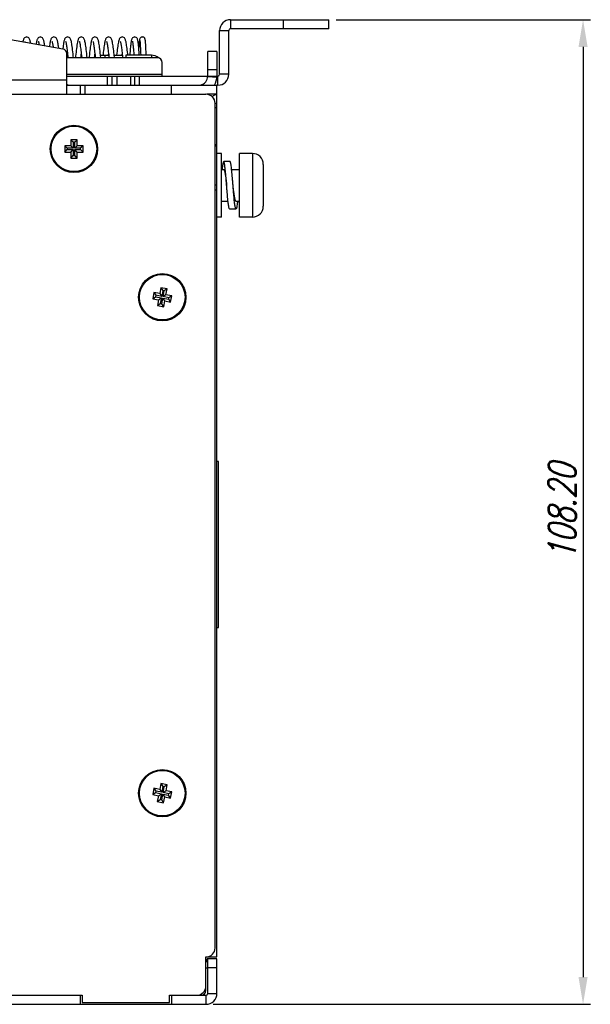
# Model space of a CAD drawing. Extents: x 879 to 1770, y -20 to 610.
# Tile 6 of 16: x 1303 to 1366, y 319 to 427. Entities that reach past the tile are written whole.
import ezdxf

# ---------------------------------------------------------------- set-up
doc = ezdxf.new("R2010")
doc.units = 0
doc.header["$LTSCALE"] = 2
doc.header["$MEASUREMENT"] = 0
doc.header["$PDMODE"] = 3
doc.layers.get('Defpoints').update_dxf_attribs({"linetype": 'CONTINUOUS'})
for name, color, linetype in [('3105460500_DXF_CONTINUOU99', 7, 'CONTINUOUS'), ('3991140700_PDXF_CONTINUO89', 7, 'CONTINUOUS'), ('3991141100_CDXF_CONTINUO88', 7, 'CONTINUOUS'), ('3991141200_BDXF_CONTINUO91', 7, 'CONTINUOUS'), ('_DVS-G005I00DXF_CONTINUO94', 7, 'CONTINUOUS'), ('BACK_PLATE_2DXF_CONTINU100', 7, 'CONTINUOUS'), ('FORM', 7, 'CONTINUOUS'), ('SCREW_M4_DXF_CONTINUOUS_97', 7, 'CONTINUOUS'), ('SNAP_DXF_CONTINUOUS_LINE', 7, 'CONTINUOUS'), ('SPRING_DXF_CONTINUOUS_LINE', 7, 'CONTINUOUS')]:
    doc.layers.add(name, color=color, linetype=linetype)
doc.styles.get("Standard").update_dxf_attribs({"font": 'txt.shx', "width": 0.75, "oblique": 15})
doc.dimstyles.get("Standard").update_dxf_attribs({"dimtxt": 0.18, "dimasz": 0.18, "dimexe": 0.18, "dimexo": 0.0625, "dimgap": 0.09, "dimtad": 0, "dimtih": 1, "dimtoh": 1, "dimdec": 4, "dimzin": 0, "dimdsep": 46, "dimtxsty": 'Standard', "dimcen": 0.09, "dimadec": 0, "dimazin": 0, "dimtfac": 1, "dimtdec": 4, "dimtofl": 0, "dimtmove": 0, "dimatfit": 3, "dimfxl": 0, "dimtolj": 1, "dimtzin": 0, "dimarcsym": 0})

# ---------------------------------------------------------------- blocks, each defined once
blk = doc.blocks.new('*D3')
at = {"layer": 'Defpoints', "color": 0}
for p in [(1336.88, 427.14), (1323.38, 318.94), (1364.8, 318.94)]:
    blk.add_point(p, dxfattribs=at)
at = {"layer": 'FORM', "color": 0, "lineweight": -2}
for p, q in [((1337.68, 427.14), (1365.6, 427.14)), ((1364.8, 424.14), (1364.8, 321.94)), ((1324.18, 318.94), (1365.6, 318.94))]:
    blk.add_line(p, q, dxfattribs=at)
at = {"layer": 'FORM', "color": 0}
for points in [[(1364.3, 424.14), (1365.3, 424.14), (1364.8, 427.14)], [(1364.3, 321.94), (1365.3, 321.94), (1364.8, 318.94)]]:
    blk.add_solid(points, dxfattribs=at)
at = {"layer": 'FORM', "color": 0, "insert": (1362.5, 373.04), "char_height": 3, "attachment_point": 5, "rotation": 90}
blk.add_mtext('\\A1;108.20', dxfattribs=at)

msp = doc.modelspace()

# ---------------------------------------------------------------- linework, layer by layer
at = {"layer": '3105460500_DXF_CONTINUOU99', "color": 7, "linetype": 'Continuous'}
for p, q in [((1309.23, 413.94), (1308.53, 413.94)), ((1308.53, 413.94), (1308.53, 413.29)), ((1308.53, 413.94), (1308.798, 413.672)), ((1308.962, 413.672), (1308.798, 413.672)), ((1308.798, 413.672), (1308.798, 413.022)), ((1309.23, 413.94), (1308.962, 413.672)), ((1308.962, 413.022), (1308.962, 413.672)), ((1309.23, 413.29), (1309.23, 413.94)), ((1308.53, 413.29), (1307.88, 413.29)), ((1307.88, 413.29), (1307.88, 412.59)), ((1307.88, 413.29), (1308.148, 413.022)), ((1307.88, 412.59), (1308.148, 412.858)), ((1307.88, 412.59), (1308.53, 412.59)), ((1308.798, 413.022), (1308.148, 413.022)), ((1308.148, 413.022), (1308.148, 412.858)), ((1308.148, 412.858), (1308.798, 412.858)), ((1308.53, 413.29), (1308.798, 413.022)), ((1308.53, 412.59), (1308.798, 412.858)), ((1308.53, 412.59), (1308.53, 411.94)), ((1308.798, 412.858), (1308.798, 412.208)), ((1309.23, 413.29), (1308.962, 413.022)), ((1309.612, 413.022), (1308.962, 413.022)), ((1308.962, 412.858), (1309.612, 412.858)), ((1308.962, 412.208), (1308.962, 412.858)), ((1309.23, 412.59), (1308.962, 412.858)), ((1309.88, 413.29), (1309.23, 413.29)), ((1309.23, 412.59), (1309.88, 412.59)), ((1309.23, 411.94), (1309.23, 412.59)), ((1309.88, 413.29), (1309.612, 413.022)), ((1309.612, 412.858), (1309.612, 413.022)), ((1309.88, 412.59), (1309.612, 412.858)), ((1309.88, 412.59), (1309.88, 413.29)), ((1308.53, 411.94), (1308.798, 412.208)), ((1308.53, 411.94), (1309.23, 411.94)), ((1308.798, 412.208), (1308.962, 412.208)), ((1309.23, 411.94), (1308.962, 412.208)), ((1317.661, 397.167), (1317.533, 396.479)), ((1318.3, 397.048), (1317.661, 397.167)), ((1317.661, 397.167), (1317.876, 396.855)), ((1318.419, 397.687), (1318.3, 397.048)), ((1319.107, 397.559), (1318.419, 397.687)), ((1318.419, 397.687), (1318.634, 397.375)), ((1318.634, 397.375), (1318.515, 396.736)), ((1318.795, 397.345), (1318.634, 397.375)), ((1318.676, 396.706), (1318.795, 397.345)), ((1319.107, 397.559), (1318.795, 397.345)), ((1318.988, 396.92), (1319.107, 397.559)), ((1317.533, 396.479), (1317.846, 396.694)), ((1317.533, 396.479), (1318.172, 396.36)), ((1317.876, 396.855), (1317.846, 396.694)), ((1317.846, 396.694), (1318.485, 396.575)), ((1318.515, 396.736), (1317.876, 396.855)), ((1318.172, 396.36), (1318.053, 395.721)), ((1318.172, 396.36), (1318.485, 396.575)), ((1318.3, 397.048), (1318.515, 396.736)), ((1318.485, 396.575), (1318.366, 395.936)), ((1318.527, 395.906), (1318.646, 396.545)), ((1318.646, 396.545), (1319.285, 396.426)), ((1318.86, 396.232), (1318.646, 396.545)), ((1318.988, 396.92), (1318.676, 396.706)), ((1319.315, 396.587), (1318.676, 396.706)), ((1318.742, 395.593), (1318.86, 396.232)), ((1318.86, 396.232), (1319.499, 396.113)), ((1319.627, 396.802), (1318.988, 396.92)), ((1319.285, 396.426), (1319.315, 396.587)), ((1319.499, 396.113), (1319.285, 396.426)), ((1319.627, 396.802), (1319.315, 396.587)), ((1319.499, 396.113), (1319.627, 396.802)), ((1318.053, 395.721), (1318.366, 395.936)), ((1318.053, 395.721), (1318.742, 395.593)), ((1318.366, 395.936), (1318.527, 395.906)), ((1318.742, 395.593), (1318.527, 395.906)), ((1318.437, 343.19), (1318.307, 342.553)), ((1319.123, 343.05), (1318.437, 343.19)), ((1318.437, 343.19), (1318.646, 342.874)), ((1319.123, 343.05), (1318.807, 342.841)), ((1318.993, 342.414), (1319.123, 343.05)), ((1317.67, 342.683), (1317.531, 341.997)), ((1317.531, 341.997), (1317.847, 342.206)), ((1317.531, 341.997), (1318.168, 341.867)), ((1318.307, 342.553), (1317.67, 342.683)), ((1317.67, 342.683), (1317.879, 342.367)), ((1317.879, 342.367), (1317.847, 342.206)), ((1317.847, 342.206), (1318.484, 342.076)), ((1318.516, 342.237), (1317.879, 342.367)), ((1318.168, 341.867), (1318.484, 342.076)), ((1318.307, 342.553), (1318.516, 342.237)), ((1318.484, 342.076), (1318.354, 341.439)), ((1318.515, 341.407), (1318.644, 342.044)), ((1318.646, 342.874), (1318.516, 342.237)), ((1318.644, 342.044), (1319.281, 341.914)), ((1318.854, 341.728), (1318.644, 342.044)), ((1318.807, 342.841), (1318.646, 342.874)), ((1318.677, 342.204), (1318.807, 342.841)), ((1318.993, 342.414), (1318.677, 342.204)), ((1319.314, 342.075), (1318.677, 342.204)), ((1319.63, 342.284), (1318.993, 342.414)), ((1319.281, 341.914), (1319.314, 342.075)), ((1319.49, 341.598), (1319.281, 341.914)), ((1319.63, 342.284), (1319.314, 342.075)), ((1319.49, 341.598), (1319.63, 342.284)), ((1318.168, 341.867), (1318.038, 341.23)), ((1318.038, 341.23), (1318.354, 341.439)), ((1318.038, 341.23), (1318.724, 341.091)), ((1318.354, 341.439), (1318.515, 341.407)), ((1318.724, 341.091), (1318.515, 341.407)), ((1318.724, 341.091), (1318.854, 341.728)), ((1318.854, 341.728), (1319.49, 341.598))]:
    msp.add_line(p, q, dxfattribs=at)
for centre in [(1308.88, 412.94), (1318.58, 396.64), (1318.58, 342.14)]:
    msp.add_circle(centre, 2.5, dxfattribs=at)
at = {"layer": '3991140700_PDXF_CONTINUO89', "color": 7, "linetype": 'Continuous'}
for p, q in [((1323.506, 323.94), (1323.38, 323.627)), ((1323.552, 323.928), (1323.506, 323.94)), ((1323.58, 323.936), (1323.541, 323.936)), ((1324.58, 323.94), (1323.58, 323.94)), ((1324.58, 320.14), (1324.58, 323.94)), ((1324.58, 322.94), (1323.58, 322.94)), ((1309.58, 319.94), (1309.58, 318.94)), ((1319.58, 319.94), (1319.58, 318.94)), ((1323.38, 319.94), (1323.38, 318.94)), ((1323.58, 320.14), (1324.58, 320.14)), ((1207.78, 318.94), (1323.38, 318.94))]:
    msp.add_line(p, q, dxfattribs=at)
at = {"layer": '3991140700_PDXF_CONTINUO89', "color": 3, "linetype": 'Continuous'}
for p, q in [((1323.566, 323.911), (1323.38, 323.525)), ((1323.58, 320.14), (1323.58, 323.94)), ((1270.58, 319.94), (1309.58, 319.94)), ((1319.58, 319.94), (1323.38, 319.94))]:
    msp.add_line(p, q, dxfattribs=at)
for centre, radius, start, end in [((1323.58, 324.126), 1.2, 260.39736, 261.78679), ((1323.38, 322.74), 0.2, 27.33319, 81.78679), ((1323.38, 320.14), 0.2, 270, 0)]:
    msp.add_arc(centre, radius, start, end, dxfattribs=at)
at = {"layer": '3991140700_PDXF_CONTINUO89', "color": 7, "linetype": 'Continuous'}
msp.add_arc((1323.38, 320.14), 1.2, 270, 0, dxfattribs=at)
at = {"layer": '3991141100_CDXF_CONTINUO88', "color": 3, "linetype": 'Continuous'}
for p, q in [((1206.58, 418.94), (1323.38, 418.94)), ((1324.38, 325.14), (1324.38, 417.94)), ((1323.38, 320.94), (1323.38, 324.14)), ((1270.38, 319.94), (1309.78, 319.94)), ((1309.78, 319.94), (1309.78, 319.14)), ((1319.38, 319.94), (1322.38, 319.94)), ((1319.38, 319.14), (1319.38, 319.94)), ((1309.78, 319.14), (1319.38, 319.14))]:
    msp.add_line(p, q, dxfattribs=at)
for centre in [(1308.88, 412.94), (1318.58, 396.64), (1318.58, 342.14)]:
    msp.add_circle(centre, 2.6, dxfattribs=at)
for centre, start, end in [((1323.38, 417.94), 0, 90), ((1323.38, 325.14), 270, 0), ((1322.38, 320.94), 270, 0)]:
    msp.add_arc(centre, 1, start, end, dxfattribs=at)
at = {"layer": '3991141200_BDXF_CONTINUO91', "color": 7, "linetype": 'Continuous'}
for p, q in [((1324.58, 418.94), (1323.689, 418.94)), ((1324.58, 324.14), (1324.58, 418.94)), ((1324.58, 417.94), (1324.38, 417.94)), ((1324.58, 417.44), (1324.38, 417.44)), ((1324.38, 413.44), (1324.58, 413.44)), ((1324.58, 413.24), (1324.38, 413.24)), ((1324.58, 408.94), (1324.38, 408.94)), ((1324.38, 408.44), (1324.58, 408.44)), ((1323.38, 324.14), (1324.58, 324.14))]:
    msp.add_line(p, q, dxfattribs=at)
at = {"layer": '3991141200_BDXF_CONTINUO91', "color": 3, "linetype": 'Continuous'}
msp.add_line((1323.38, 320.44), (1323.38, 320.94), dxfattribs=at)
at = {"layer": '3991141200_BDXF_CONTINUO91', "color": 7, "linetype": 'Continuous'}
msp.add_arc((1324.08, 326.14), 2, 258.32177, 270, dxfattribs=at)
at = {"layer": '3991141200_BDXF_CONTINUO91', "color": 3, "linetype": 'Continuous'}
msp.add_arc((1322.88, 320.44), 0.5, 270, 0, dxfattribs=at)
at = {"layer": '3991141200_BDXF_CONTINUO91', "color": 7, "linetype": 'Continuous', "start_tangent": (0.7069499, 0.7072636), "end_tangent": (1, 0)}
msp.add_spline([(1324.052, 418.665), (1324.13, 418.738), (1324.28, 418.849), (1324.43, 418.917), (1324.58, 418.94)], degree=3, dxfattribs=at)
at = {"layer": '_DVS-G005I00DXF_CONTINUO94', "color": 2, "linetype": 'Continuous'}
for p, q in [((1324.751, 378.6), (1324.58, 378.6)), ((1324.751, 360.339), (1324.751, 378.6)), ((1324.58, 360.339), (1324.751, 360.339))]:
    msp.add_line(p, q, dxfattribs=at)
at = {"layer": '_DVS-G005I00DXF_CONTINUO94', "color": 2, "linetype": 'Continuous', "const_width": 0.0852}
for points in [[(1324.779, 378.561), (1324.58, 378.561)], [(1324.779, 360.351), (1324.779, 378.561)], [(1324.58, 360.351), (1324.779, 360.351)]]:
    msp.add_lwpolyline(points, dxfattribs=at)
at = {"layer": 'BACK_PLATE_2DXF_CONTINU100', "color": 7, "linetype": 'Continuous'}
for p, q in [((1307.667, 423.916), (1289.38, 427.14)), ((1308.08, 418.94), (1308.08, 423.423)), ((1312.28, 423.24), (1312.28, 422.94)), ((1314.58, 423.24), (1314.58, 422.94)), ((1317.38, 423.24), (1317.38, 422.94)), ((1324.58, 423.64), (1323.58, 423.64)), ((1324.58, 423.64), (1324.58, 420.94)), ((1324.58, 421.64), (1323.58, 421.64)), ((1323.58, 420.94), (1324.58, 420.94)), ((1282.38, 420.54), (1308.08, 420.54)), ((1309.58, 419.94), (1309.58, 418.94)), ((1310.08, 419.94), (1310.08, 418.94)), ((1319.58, 418.94), (1319.58, 419.94)), ((1323.579, 420.887), (1324.577, 420.833)), ((1324.58, 418.94), (1324.58, 419.94)), ((1310.08, 418.94), (1319.58, 418.94)), ((1323.689, 418.94), (1323.49, 418.94))]:
    msp.add_line(p, q, dxfattribs=at)
at = {"layer": 'BACK_PLATE_2DXF_CONTINU100', "color": 3, "linetype": 'Continuous'}
for p, q in [((1311.798, 423.24), (1312.695, 423.24)), ((1313.298, 423.24), (1314.195, 423.24)), ((1317.38, 423.24), (1314.58, 423.24)), ((1323.58, 420.94), (1323.58, 423.64)), ((1308.08, 419.94), (1324.58, 419.94))]:
    msp.add_line(p, q, dxfattribs=at)
at = {"layer": 'BACK_PLATE_2DXF_CONTINU100', "color": 7, "linetype": 'Continuous'}
for centre, radius, start, end in [((1307.58, 423.423), 0.5, 0, 80), ((1322.58, 420.94), 2, 329.8017, 0)]:
    msp.add_arc(centre, radius, start, end, dxfattribs=at)
at = {"layer": 'BACK_PLATE_2DXF_CONTINU100', "color": 3, "linetype": 'Continuous'}
for centre, radius, start, end in [((1317.38, 422.04), 1.2, 48.24971, 90), ((1322.58, 420.94), 1, 280.86539, 0)]:
    msp.add_arc(centre, radius, start, end, dxfattribs=at)
at = {"layer": 'BACK_PLATE_2DXF_CONTINU100', "color": 3, "linetype": 'Continuous', "start_tangent": (-0.9950335, 0.0995409), "end_tangent": (-0.5971211, 0.8021511)}
msp.add_spline([(1308.248, 419.945), (1308.155, 419.965), (1308.099, 420.004)], degree=3, dxfattribs=at)
at = {"layer": 'SCREW_M4_DXF_CONTINUOUS_97', "color": 7, "linetype": 'Continuous'}
for p, q in [((1325.08, 412.44), (1324.58, 412.44)), ((1325.08, 405.44), (1325.08, 412.44)), ((1328.48, 412.44), (1327.08, 412.44)), ((1327.08, 405.44), (1327.08, 412.44)), ((1328.48, 412.44), (1328.48, 405.44)), ((1326.028, 411.54), (1325.328, 411.54)), ((1329.68, 411.24), (1329.68, 406.64)), ((1325.08, 410.69), (1325.328, 410.69)), ((1326.2, 410.69), (1327.08, 410.69)), ((1325.08, 407.19), (1325.806, 407.19)), ((1326.678, 407.19), (1327.08, 407.19)), ((1325.978, 406.34), (1326.678, 406.34)), ((1325.08, 405.44), (1324.58, 405.44)), ((1328.48, 405.44), (1327.08, 405.44))]:
    msp.add_line(p, q, dxfattribs=at)
for centre, start, end in [((1328.48, 411.24), 360, 90), ((1328.48, 406.64), 270, 0)]:
    msp.add_arc(centre, 1.2, start, end, dxfattribs=at)
for points, start_tangent, end_tangent in [([(1325.329, 411.536), (1325.308, 411.528), (1325.275, 411.457), (1325.243, 411.324), (1325.21, 411.132), (1325.178, 410.886), (1325.156, 410.69)], (-0.9900993, -0.1403684), (-0.1060543, -0.9943603)), ([(1325.653, 408.94), (1325.633, 409.192), (1325.6, 409.594), (1325.568, 409.98), (1325.535, 410.34), (1325.503, 410.665), (1325.47, 410.948), (1325.438, 411.182), (1325.405, 411.36), (1325.373, 411.479), (1325.34, 411.536), (1325.329, 411.536)], (-0.0793281, 0.9968486), (-0.9900993, -0.1403684)), ([(1326.353, 408.94), (1326.333, 409.192), (1326.3, 409.594), (1326.268, 409.98), (1326.235, 410.34), (1326.203, 410.665), (1326.17, 410.948), (1326.138, 411.182), (1326.105, 411.36), (1326.073, 411.479), (1326.04, 411.536), (1326.029, 411.536)], (-0.0793281, 0.9968486), (-0.9900993, -0.1403684)), ([(1325.328, 410.689), (1325.334, 410.689), (1325.37, 410.654), (1325.406, 410.566), (1325.443, 410.428), (1325.479, 410.246), (1325.514, 410.026), (1325.551, 409.772), (1325.587, 409.491), (1325.623, 409.197), (1325.653, 408.94)], (0.9892325, 0.1463523), (0.1174118, -0.9930833)), ([(1325.979, 406.345), (1325.958, 406.353), (1325.925, 406.424), (1325.893, 406.557), (1325.86, 406.749), (1325.828, 406.995), (1325.795, 407.289), (1325.763, 407.623), (1325.73, 407.99), (1325.698, 408.38), (1325.665, 408.784), (1325.653, 408.94)], (-0.9900993, 0.1403684), (-0.0793281, 0.9968486)), ([(1326.679, 406.345), (1326.658, 406.353), (1326.625, 406.424), (1326.593, 406.557), (1326.56, 406.749), (1326.528, 406.995), (1326.495, 407.289), (1326.463, 407.623), (1326.43, 407.99), (1326.398, 408.38), (1326.365, 408.784), (1326.353, 408.94)], (-0.9900993, 0.1403684), (-0.0793281, 0.9968486)), ([(1326.43, 408.301), (1326.394, 408.592), (1326.358, 408.894), (1326.353, 408.94)], (-0.1260066, 0.9920294), (-0.1174118, 0.9930833)), ([(1326.678, 407.191), (1326.646, 407.211), (1326.61, 407.283), (1326.574, 407.406), (1326.538, 407.575), (1326.502, 407.784), (1326.466, 408.029), (1326.43, 408.301)], (-0.9929023, 0.1189331), (-0.1260066, 0.9920294)), ([(1326.85, 407.19), (1326.82, 406.932), (1326.788, 406.699), (1326.755, 406.52), (1326.723, 406.401), (1326.69, 406.345), (1326.679, 406.345)], (-0.1063514, -0.9943286), (-0.9900993, 0.1403684))]:
    msp.add_spline(points, degree=3, dxfattribs=dict(at, start_tangent=start_tangent, end_tangent=end_tangent))
at = {"layer": 'SNAP_DXF_CONTINUOUS_LINE', "color": 3, "linetype": 'Continuous'}
for p, q in [((1326.08, 427.14), (1336.88, 427.14)), ((1324.88, 421.14), (1324.88, 425.94)), ((1318.08, 422.94), (1308.08, 422.94)), ((1318.58, 420.94), (1318.58, 422.44)), ((1308.08, 421.14), (1318.58, 421.14)), ((1308.08, 420.94), (1323.58, 420.94)), ((1324.58, 420.94), (1324.68, 420.94))]:
    msp.add_line(p, q, dxfattribs=at)
at = {"layer": 'SNAP_DXF_CONTINUOUS_LINE', "color": 7, "linetype": 'Continuous'}
for p, q in [((1326.08, 427.14), (1326.08, 426.14)), ((1331.88, 426.14), (1331.88, 427.14)), ((1336.88, 426.14), (1336.88, 427.14)), ((1324.88, 425.94), (1325.88, 425.94)), ((1325.88, 421.14), (1325.88, 425.94)), ((1336.88, 426.14), (1326.08, 426.14)), ((1312.58, 419.94), (1312.58, 420.94)), ((1313.08, 419.94), (1313.08, 420.94)), ((1313.58, 420.94), (1313.58, 419.94)), ((1315.08, 420.94), (1315.08, 419.94)), ((1315.58, 419.94), (1315.58, 420.94)), ((1316.08, 419.94), (1316.08, 420.94)), ((1324.68, 419.94), (1324.68, 420.94)), ((1325.88, 421.14), (1324.88, 421.14)), ((1324.68, 419.94), (1324.58, 419.94))]:
    msp.add_line(p, q, dxfattribs=at)
at = {"layer": 'SNAP_DXF_CONTINUOUS_LINE', "color": 3, "linetype": 'Continuous'}
for centre, radius, start, end in [((1326.08, 425.94), 1.2, 90, 180), ((1318.08, 422.44), 0.5, 0, 90), ((1324.68, 421.14), 0.2, 270, 0)]:
    msp.add_arc(centre, radius, start, end, dxfattribs=at)
at = {"layer": 'SNAP_DXF_CONTINUOUS_LINE', "color": 7, "linetype": 'Continuous'}
for centre, radius, start, end in [((1326.08, 425.94), 0.2, 90, 180), ((1324.68, 421.14), 1.2, 270, 0)]:
    msp.add_arc(centre, radius, start, end, dxfattribs=at)
at = {"layer": 'SPRING_DXF_CONTINUOUS_LINE', "color": 7, "linetype": 'Continuous'}
for p, q in [((1316.169, 424.222), (1316.179, 424.024)), ((1307.655, 423.975), (1307.648, 423.919)), ((1308.166, 423.503), (1308.186, 423.327)), ((1308.186, 423.327), (1308.205, 423.141)), ((1308.205, 423.141), (1308.227, 422.94)), ((1309.697, 423.221), (1309.727, 422.94)), ((1310.33, 422.94), (1310.303, 423.2)), ((1311.194, 423.248), (1311.227, 422.94)), ((1311.798, 423.242), (1311.773, 423.476)), ((1311.83, 422.94), (1311.798, 423.242)), ((1312.674, 423.24), (1312.685, 423.334)), ((1312.693, 423.261), (1312.727, 422.94)), ((1313.33, 422.94), (1313.291, 423.306)), ((1314.174, 423.24), (1314.185, 423.334)), ((1314.203, 423.163), (1314.227, 422.94)), ((1316.179, 424.024), (1316.188, 423.8)), ((1316.188, 423.8), (1316.198, 423.552)), ((1316.198, 423.552), (1316.209, 423.24)), ((1316.796, 423.604), (1316.785, 423.889)), ((1316.809, 423.24), (1316.796, 423.604))]:
    msp.add_line(p, q, dxfattribs=at)
for points in [[(1303.685, 425.24), (1303.613, 425.232), (1303.515, 425.192), (1303.44, 425.132), (1303.389, 425.065), (1303.353, 424.996), (1303.326, 424.924), (1303.302, 424.844), (1303.279, 424.753), (1303.266, 424.692)], [(1304.132, 424.539), (1304.126, 424.576), (1304.105, 424.686), (1304.083, 424.782), (1304.062, 424.865), (1304.039, 424.938), (1304.012, 425.005), (1303.977, 425.07), (1303.927, 425.134), (1303.853, 425.194), (1303.753, 425.233), (1303.684, 425.24)], [(1305.185, 425.24), (1305.115, 425.232), (1305.02, 425.195), (1304.947, 425.139), (1304.897, 425.077), (1304.862, 425.014), (1304.835, 424.95), (1304.812, 424.882), (1304.792, 424.807), (1304.772, 424.721), (1304.752, 424.624), (1304.733, 424.515), (1304.72, 424.436)], [(1305.675, 424.267), (1305.662, 424.354), (1305.642, 424.484), (1305.622, 424.599), (1305.601, 424.702), (1305.581, 424.792), (1305.56, 424.871), (1305.537, 424.941), (1305.511, 425.007), (1305.476, 425.072), (1305.426, 425.136), (1305.351, 425.194), (1305.254, 425.233), (1305.185, 425.24)], [(1306.685, 425.24), (1306.612, 425.232), (1306.512, 425.191), (1306.438, 425.13), (1306.389, 425.065), (1306.355, 425), (1306.329, 424.933), (1306.306, 424.861), (1306.285, 424.778), (1306.264, 424.683), (1306.243, 424.573), (1306.221, 424.447), (1306.2, 424.305), (1306.182, 424.178)], [(1307.211, 423.996), (1307.203, 424.06), (1307.182, 424.216), (1307.162, 424.358), (1307.142, 424.485), (1307.122, 424.6), (1307.102, 424.701), (1307.081, 424.79), (1307.061, 424.869), (1307.038, 424.939), (1307.011, 425.006), (1306.976, 425.071), (1306.926, 425.136), (1306.854, 425.193), (1306.76, 425.231), (1306.684, 425.24)], [(1308.185, 425.24), (1308.114, 425.232), (1308.015, 425.192), (1307.941, 425.133), (1307.891, 425.068), (1307.857, 425.004), (1307.83, 424.937), (1307.807, 424.865), (1307.786, 424.782), (1307.765, 424.686), (1307.743, 424.574), (1307.721, 424.446), (1307.699, 424.302), (1307.677, 424.145), (1307.655, 423.975)], [(1308.83, 422.94), (1308.807, 423.154), (1308.783, 423.382), (1308.758, 423.604), (1308.734, 423.816), (1308.709, 424.015), (1308.685, 424.197), (1308.661, 424.36), (1308.638, 424.505), (1308.616, 424.631), (1308.593, 424.74), (1308.57, 424.834), (1308.546, 424.916), (1308.518, 424.99), (1308.482, 425.062), (1308.43, 425.131), (1308.353, 425.193), (1308.253, 425.233), (1308.185, 425.24)], [(1309.685, 425.24), (1309.613, 425.232), (1309.513, 425.192), (1309.44, 425.132), (1309.391, 425.068), (1309.357, 425.004), (1309.33, 424.937), (1309.307, 424.864), (1309.289, 424.795)], [(1310.303, 423.2), (1310.278, 423.427), (1310.253, 423.647), (1310.229, 423.855), (1310.205, 424.049), (1310.181, 424.227), (1310.158, 424.385), (1310.135, 424.526), (1310.112, 424.648), (1310.09, 424.754), (1310.067, 424.846), (1310.043, 424.926), (1310.015, 424.998), (1309.979, 425.067), (1309.928, 425.134), (1309.853, 425.194), (1309.754, 425.233), (1309.684, 425.24)], [(1311.185, 425.24), (1311.112, 425.232), (1311.014, 425.192), (1310.941, 425.133), (1310.892, 425.07), (1310.857, 425.005), (1310.83, 424.937), (1310.807, 424.862), (1310.784, 424.776), (1310.763, 424.676), (1310.741, 424.561), (1310.719, 424.43), (1310.696, 424.282), (1310.674, 424.118), (1310.651, 423.939), (1310.627, 423.746), (1310.604, 423.542), (1310.58, 423.329), (1310.557, 423.111), (1310.539, 422.94)], [(1311.773, 423.476), (1311.748, 423.693), (1311.724, 423.898), (1311.7, 424.087), (1311.676, 424.26), (1311.653, 424.414), (1311.63, 424.551), (1311.608, 424.669), (1311.586, 424.772), (1311.563, 424.86), (1311.539, 424.937), (1311.511, 425.007), (1311.475, 425.073), (1311.425, 425.136), (1311.352, 425.194), (1311.254, 425.233), (1311.185, 425.24)], [(1312.685, 425.24), (1312.613, 425.232), (1312.516, 425.193), (1312.444, 425.136), (1312.395, 425.074), (1312.36, 425.01), (1312.332, 424.942), (1312.308, 424.867), (1312.286, 424.781), (1312.264, 424.681), (1312.242, 424.566), (1312.219, 424.433), (1312.197, 424.284), (1312.173, 424.117), (1312.15, 423.935), (1312.126, 423.739), (1312.103, 423.53), (1312.071, 423.24)], [(1313.291, 423.306), (1313.268, 423.521), (1313.244, 423.728), (1313.22, 423.925), (1313.197, 424.107), (1313.174, 424.274), (1313.151, 424.424), (1313.129, 424.558), (1313.107, 424.675), (1313.085, 424.776), (1313.062, 424.863), (1313.038, 424.939), (1313.011, 425.007), (1312.975, 425.072), (1312.926, 425.136), (1312.852, 425.194), (1312.754, 425.233), (1312.684, 425.24)], [(1314.185, 425.24), (1314.113, 425.232), (1314.015, 425.193), (1313.941, 425.134), (1313.891, 425.069), (1313.856, 425.001), (1313.828, 424.93), (1313.804, 424.851), (1313.781, 424.76), (1313.758, 424.655), (1313.736, 424.533), (1313.713, 424.393), (1313.69, 424.237), (1313.666, 424.063), (1313.643, 423.874), (1313.619, 423.672), (1313.595, 423.461), (1313.571, 423.24)], [(1314.798, 423.24), (1314.783, 423.38), (1314.759, 423.595), (1314.736, 423.797), (1314.713, 423.985), (1314.69, 424.158), (1314.668, 424.315), (1314.646, 424.456), (1314.625, 424.582), (1314.604, 424.691), (1314.582, 424.787), (1314.56, 424.87), (1314.537, 424.943), (1314.51, 425.01), (1314.474, 425.074), (1314.425, 425.137), (1314.35, 425.195), (1314.252, 425.233), (1314.184, 425.24)], [(1315.543, 425.24), (1315.48, 425.234), (1315.388, 425.199), (1315.317, 425.145), (1315.271, 425.087), (1315.241, 425.033), (1315.221, 424.982), (1315.205, 424.932), (1315.191, 424.878), (1315.178, 424.818), (1315.165, 424.749), (1315.152, 424.672), (1315.139, 424.585), (1315.125, 424.487), (1315.112, 424.378), (1315.098, 424.257), (1315.083, 424.125), (1315.068, 423.981), (1315.053, 423.826), (1315.037, 423.658), (1315.021, 423.477), (1315, 423.24)], [(1316.064, 423.24), (1316.051, 423.409), (1316.037, 423.602), (1316.022, 423.785), (1316.008, 423.955), (1315.994, 424.111), (1315.981, 424.252), (1315.967, 424.381), (1315.954, 424.497), (1315.941, 424.6), (1315.928, 424.692), (1315.914, 424.774), (1315.901, 424.845), (1315.886, 424.908), (1315.87, 424.965), (1315.849, 425.022), (1315.819, 425.081), (1315.771, 425.143), (1315.701, 425.197), (1315.611, 425.233), (1315.543, 425.24)], [(1316.397, 425.24), (1316.336, 425.234), (1316.25, 425.202), (1316.182, 425.152), (1316.136, 425.094), (1316.111, 425.042), (1316.096, 425.002), (1316.087, 424.967), (1316.08, 424.932), (1316.074, 424.894), (1316.068, 424.852), (1316.062, 424.805), (1316.056, 424.751), (1316.05, 424.689), (1316.044, 424.62), (1316.038, 424.542), (1316.031, 424.456), (1316.025, 424.361), (1316.018, 424.258), (1316.011, 424.146), (1316.003, 424.01)], [(1316.785, 423.889), (1316.779, 424.019), (1316.774, 424.14), (1316.768, 424.253), (1316.763, 424.358), (1316.757, 424.453), (1316.752, 424.54), (1316.746, 424.618), (1316.741, 424.688), (1316.736, 424.75), (1316.73, 424.805), (1316.725, 424.853), (1316.719, 424.895), (1316.714, 424.932), (1316.707, 424.967), (1316.698, 425.002), (1316.683, 425.043), (1316.657, 425.095), (1316.611, 425.153), (1316.544, 425.202), (1316.46, 425.234), (1316.397, 425.24)], [(1303.467, 424.756), (1303.467, 424.756), (1303.471, 424.745), (1303.48, 424.717), (1303.493, 424.673), (1303.498, 424.651)], [(1304.967, 424.756), (1304.967, 424.756), (1304.971, 424.745), (1304.981, 424.717), (1304.993, 424.673), (1305.006, 424.616), (1305.021, 424.546), (1305.037, 424.464), (1305.051, 424.377)], [(1306.467, 424.756), (1306.467, 424.756), (1306.47, 424.747), (1306.479, 424.721), (1306.491, 424.681), (1306.504, 424.628), (1306.518, 424.563), (1306.532, 424.487), (1306.548, 424.4), (1306.563, 424.302), (1306.58, 424.194), (1306.592, 424.105)], [(1307.967, 424.756), (1307.967, 424.756), (1307.971, 424.744), (1307.982, 424.713), (1307.994, 424.667), (1308.009, 424.606), (1308.024, 424.531), (1308.04, 424.443), (1308.057, 424.343), (1308.074, 424.231), (1308.092, 424.107), (1308.11, 423.972), (1308.128, 423.826), (1308.147, 423.669), (1308.166, 423.503)], [(1309.289, 424.795), (1309.263, 424.677), (1309.234, 424.524), (1309.207, 424.355), (1309.181, 424.171), (1309.155, 423.975), (1309.13, 423.771), (1309.106, 423.559), (1309.082, 423.344), (1309.059, 423.127), (1309.039, 422.94)], [(1309.467, 424.756), (1309.467, 424.756), (1309.472, 424.742), (1309.483, 424.71), (1309.496, 424.659), (1309.511, 424.593), (1309.528, 424.512), (1309.545, 424.417), (1309.562, 424.309), (1309.58, 424.188), (1309.599, 424.054), (1309.618, 423.909), (1309.637, 423.753), (1309.656, 423.586), (1309.676, 423.409), (1309.697, 423.221)], [(1310.967, 424.756), (1310.967, 424.756), (1310.971, 424.745), (1310.981, 424.715), (1310.994, 424.668), (1311.009, 424.604), (1311.025, 424.525), (1311.042, 424.432), (1311.06, 424.324), (1311.078, 424.204), (1311.097, 424.071), (1311.116, 423.927), (1311.135, 423.772), (1311.154, 423.607), (1311.174, 423.432), (1311.194, 423.248)], [(1312.467, 424.756), (1312.467, 424.756), (1312.471, 424.746), (1312.481, 424.716), (1312.494, 424.67), (1312.508, 424.607), (1312.524, 424.529), (1312.541, 424.437), (1312.559, 424.33), (1312.577, 424.211), (1312.596, 424.079), (1312.614, 423.935), (1312.634, 423.781), (1312.653, 423.617), (1312.673, 423.444), (1312.693, 423.261)], [(1313.967, 424.755), (1313.967, 424.756), (1313.97, 424.747), (1313.979, 424.721), (1313.991, 424.678), (1314.005, 424.62), (1314.021, 424.549), (1314.037, 424.464), (1314.053, 424.365), (1314.071, 424.254), (1314.088, 424.131), (1314.107, 423.996), (1314.125, 423.849), (1314.144, 423.691), (1314.164, 423.523), (1314.183, 423.347), (1314.203, 423.163)], [(1315.299, 424.788), (1315.299, 424.787), (1315.302, 424.777), (1315.309, 424.753), (1315.317, 424.716), (1315.325, 424.669), (1315.335, 424.612), (1315.345, 424.544), (1315.355, 424.467), (1315.365, 424.38), (1315.376, 424.284), (1315.387, 424.178), (1315.397, 424.064), (1315.408, 423.942), (1315.42, 423.812), (1315.431, 423.675), (1315.442, 423.53), (1315.454, 423.377), (1315.464, 423.24)], [(1316.121, 424.838), (1316.121, 424.839), (1316.122, 424.836), (1316.124, 424.825), (1316.127, 424.805), (1316.13, 424.778), (1316.134, 424.743), (1316.138, 424.702), (1316.142, 424.654), (1316.147, 424.6), (1316.151, 424.538), (1316.155, 424.469), (1316.16, 424.394), (1316.165, 424.312), (1316.169, 424.222)], [(1308.142, 422.94), (1308.17, 423.201), (1308.185, 423.334)], [(1309.643, 422.94), (1309.661, 423.119), (1309.685, 423.334)], [(1311.142, 422.94), (1311.169, 423.195), (1311.185, 423.334)]]:
    msp.add_lwpolyline(points, dxfattribs=at)

# ---------------------------------------------------------------- dimensions: what is measured, and where the dimension line sits
at = {"layer": 'FORM', "color": 2}
dim = msp.add_linear_dim(base=(1364.796, 318.94), p1=(1336.88, 427.14), p2=(1323.38, 318.94), angle=90, dimstyle='Standard', override={"dimtxt": 3, "dimasz": 3, "dimexe": 0.8, "dimexo": 0.8, "dimgap": 0.8, "dimtad": 1, "dimtih": 0, "dimtoh": 0, "dimdec": 2, "dimcen": -0.8, "dimtix": 1, "dimtofl": 1}, dxfattribs=at)
dim.commit()
dim.dimension.update_dxf_attribs({"geometry": '*D3', "text_midpoint": (1362.496, 373.04)})

doc.saveas('drawing.dxf')
